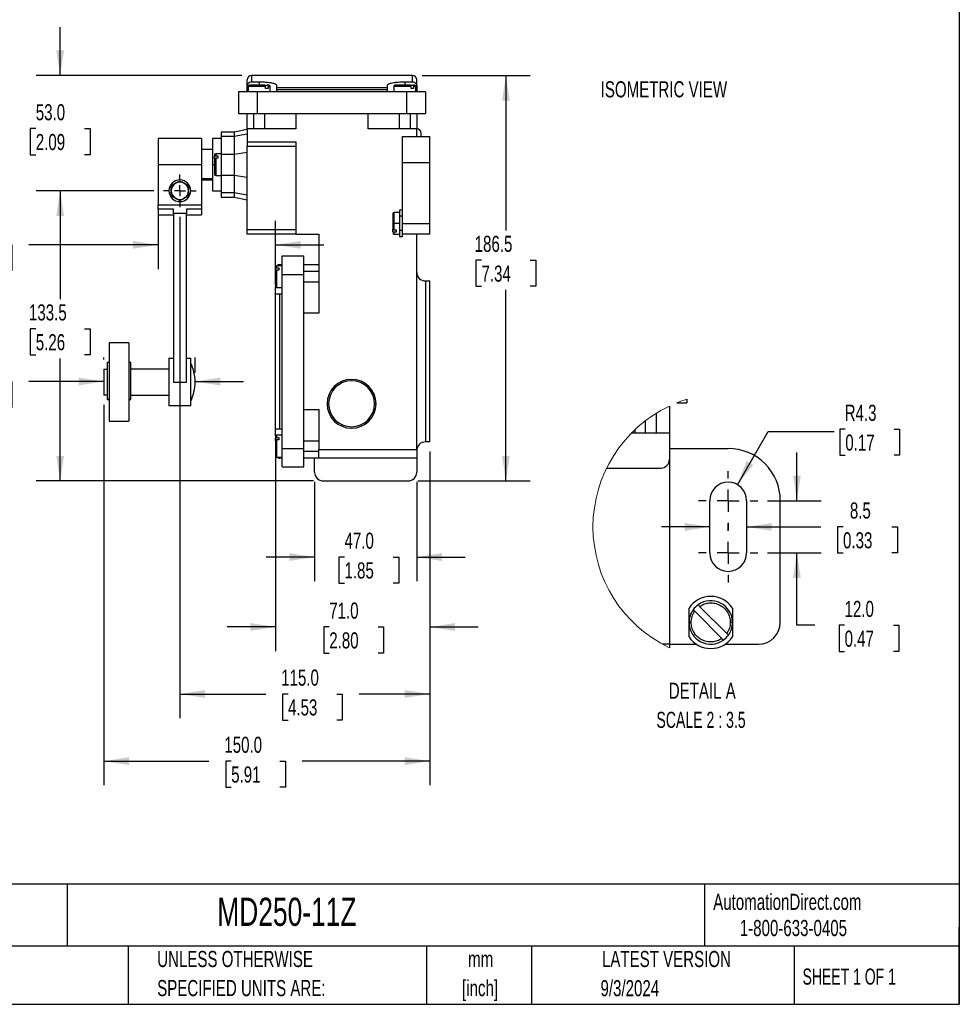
# Model space of a CAD drawing. Header units: millimetres. Extents: x 22 to 956, y 22 to 733.
# Tile 7 of 9: x 523 to 956, y 22 to 475. Entities that reach past the tile are written whole.
import ezdxf

# ---------------------------------------------------------------- set-up
doc = ezdxf.new("R2010")
doc.units = ezdxf.units.MM
doc.header["$LTSCALE"] = 3.5
doc.linetypes.add('CENTERX2', pattern=[20.32, 12.7, -2.54, 2.54, -2.54])
doc.layers.add('CENTER', color=40, linetype='CENTERX2')
doc.layers.add('DIMENSIONS', color=140, linetype='Continuous', lineweight=25)
doc.layers.add('TEXT', color=140, linetype='Continuous', lineweight=25)
doc.styles.add('SLDTEXTSTYLE0', font='TXT', dxfattribs={"width": 0.7})
doc.styles.add('SLDTEXTSTYLE1', font='TXT', dxfattribs={"width": 0.65})
doc.styles.add('SLDTEXTSTYLE2', font='TXT', dxfattribs={"width": 0.653846})
doc.dimstyles.new('SLDDIMSTYLE0', dxfattribs={"dimtxt": 7.553027, "dimasz": 11.557, "dimexe": 0, "dimexo": 0.0625, "dimgap": 1.888257, "dimtad": 0, "dimtih": 1, "dimtoh": 1, "dimrnd": 1e-09, "dimzin": 12, "dimdsep": 46, "dimtxsty": 'SLDTEXTSTYLE0', "dimsah": 1, "dimcen": 0.09, "dimadec": 0, "dimazin": 3, "dimtfac": 1, "dimtofl": 0, "dimtmove": 0, "dimatfit": 3, "dimfxl": 0, "dimfrac": 2, "dimtolj": 1, "dimtzin": 12, "dimarcsym": 0})
doc.dimstyles.new('SLDDIMSTYLE2', dxfattribs={"dimtxt": 7.553027, "dimasz": 11.557, "dimexe": 0, "dimexo": 0.0625, "dimgap": 1.888257, "dimtad": 0, "dimtih": 1, "dimtoh": 1, "dimrnd": 1e-09, "dimzin": 4, "dimdsep": 46, "dimtxsty": 'SLDTEXTSTYLE0', "dimsah": 1, "dimcen": 0.09, "dimadec": 0, "dimazin": 1, "dimtfac": 1, "dimtofl": 0, "dimtmove": 0, "dimatfit": 3, "dimfxl": 0, "dimfrac": 2, "dimtolj": 1, "dimtzin": 12, "dimarcsym": 0})
doc.dimstyles.new('SLDDIMSTYLE6', dxfattribs={"dimtxt": 7.553027, "dimasz": 11.557, "dimexe": 0, "dimexo": 0.0625, "dimgap": 1.888257, "dimtad": 0, "dimtih": 1, "dimtoh": 1, "dimrnd": 1e-09, "dimzin": 4, "dimdsep": 46, "dimtxsty": 'SLDTEXTSTYLE0', "dimsah": 1, "dimcen": 0.09, "dimadec": 0, "dimazin": 1, "dimtfac": 1, "dimtmove": 0, "dimatfit": 0, "dimfxl": 0, "dimfrac": 2, "dimtolj": 1, "dimtzin": 12, "dimarcsym": 0})
doc.dimstyles.new('SLDDIMSTYLE7', dxfattribs={"dimtxt": 7.553027, "dimasz": 11.557, "dimexe": 0, "dimexo": 0.0625, "dimgap": 1.888257, "dimtad": 0, "dimtih": 1, "dimtoh": 1, "dimlfac": 0.5, "dimrnd": 1e-09, "dimzin": 12, "dimdsep": 46, "dimtxsty": 'SLDTEXTSTYLE0', "dimsah": 1, "dimcen": 0, "dimadec": 0, "dimazin": 3, "dimtfac": 1, "dimtofl": 0, "dimtmove": 0, "dimatfit": 3, "dimfxl": 0, "dimfrac": 2, "dimtolj": 1, "dimtzin": 12, "dimarcsym": 0})
doc.dimstyles.new('SLDDIMSTYLE8', dxfattribs={"dimtxt": 7.553027, "dimasz": 11.557, "dimexe": 0, "dimexo": 0.0625, "dimgap": 1.888257, "dimtad": 0, "dimtih": 1, "dimtoh": 1, "dimlfac": 0.5, "dimrnd": 1e-09, "dimzin": 12, "dimdsep": 46, "dimtxsty": 'SLDTEXTSTYLE0', "dimsah": 1, "dimcen": 0.09, "dimadec": 0, "dimazin": 3, "dimtfac": 1, "dimtmove": 0, "dimatfit": 0, "dimfxl": 0, "dimfrac": 2, "dimtolj": 1, "dimtzin": 12, "dimarcsym": 0})
doc.dimstyles.new('SLDDIMSTYLE9', dxfattribs={"dimtxt": 7.553027, "dimasz": 11.557, "dimexe": 0, "dimexo": 0.0625, "dimgap": 1.888257, "dimtad": 0, "dimtih": 1, "dimtoh": 1, "dimlfac": 0.5, "dimrnd": 1e-09, "dimzin": 4, "dimdsep": 46, "dimtxsty": 'SLDTEXTSTYLE0', "dimsah": 1, "dimcen": 0.09, "dimadec": 0, "dimazin": 1, "dimtfac": 1, "dimtmove": 0, "dimatfit": 0, "dimfxl": 0, "dimfrac": 2, "dimtolj": 1, "dimtzin": 12, "dimarcsym": 0})

# ---------------------------------------------------------------- blocks, each defined once
blk = doc.blocks.new('_D_15')
at = {"layer": 'DIMENSIONS'}
for p, q in [((708.51, 449.48), (758.17, 449.48)), ((747.06, 449.48), (747.06, 378.22)), ((735.84, 364.53), (733.3, 364.53)), ((733.3, 364.53), (733.3, 352.52)), ((758.28, 364.53), (760.82, 364.53)), ((760.82, 364.53), (760.82, 352.52)), ((733.3, 352.52), (735.84, 352.52)), ((747.06, 262.97), (747.06, 350.83)), ((760.82, 352.52), (758.28, 352.52)), ((706.51, 262.97), (758.17, 262.97))]:
    blk.add_line(p, q, dxfattribs=at)
for points in [[(747.06, 449.48), (745.28, 437.92), (748.84, 437.92)], [(747.06, 262.97), (748.84, 274.53), (745.28, 274.53)]]:
    blk.add_solid(points, dxfattribs=at)
at = {"layer": 'DIMENSIONS', "char_height": 7.408, "attachment_point": 1, "style": 'SLDTEXTSTYLE0'}
for s, insert in [('186.5', (732.7, 375.77)), ('7.34', (735.84, 362.07))]:
    blk.add_mtext(s, dxfattribs=dict(at, insert=insert))
blk = doc.blocks.new('_D_16')
at = {"layer": 'DIMENSIONS'}
for p, q in [((659.06, 262.53), (659.06, 216.86)), ((706.06, 262.53), (706.06, 216.86)), ((659.06, 227.97), (636.84, 227.97)), ((672.81, 227.97), (670.27, 227.97)), ((670.27, 227.97), (670.27, 215.97)), ((695.25, 227.97), (697.79, 227.97)), ((697.79, 227.97), (697.79, 215.97)), ((706.06, 227.97), (728.29, 227.97)), ((670.27, 215.97), (672.81, 215.97)), ((697.79, 215.97), (695.25, 215.97))]:
    blk.add_line(p, q, dxfattribs=at)
for points in [[(659.06, 227.97), (647.5, 229.75), (647.5, 226.19)], [(706.06, 227.97), (717.62, 226.19), (717.62, 229.75)]]:
    blk.add_solid(points, dxfattribs=at)
at = {"layer": 'DIMENSIONS', "char_height": 7.408, "attachment_point": 1, "style": 'SLDTEXTSTYLE0'}
for s, insert in [('47.0', (672.81, 239.21)), ('1.85', (672.81, 225.52))]:
    blk.add_mtext(s, dxfattribs=dict(at, insert=insert))
blk = doc.blocks.new('_D_17')
at = {"layer": 'DIMENSIONS'}
for p, q in [((641.06, 282.53), (641.06, 184.68)), ((712.06, 276.53), (712.06, 184.68)), ((641.06, 195.8), (618.84, 195.8)), ((665.79, 195.8), (663.26, 195.8)), ((663.26, 195.8), (663.26, 183.79)), ((688.24, 195.8), (690.77, 195.8)), ((690.77, 195.8), (690.77, 183.79)), ((712.06, 195.8), (734.29, 195.8)), ((663.26, 183.79), (665.79, 183.79)), ((690.77, 183.79), (688.24, 183.79))]:
    blk.add_line(p, q, dxfattribs=at)
for points in [[(641.06, 195.8), (629.5, 197.58), (629.5, 194.02)], [(712.06, 195.8), (723.62, 194.02), (723.62, 197.58)]]:
    blk.add_solid(points, dxfattribs=at)
at = {"layer": 'DIMENSIONS', "char_height": 7.408, "attachment_point": 1, "style": 'SLDTEXTSTYLE0'}
for s, insert in [('71.0', (665.79, 207.04)), ('2.80', (665.79, 193.34))]:
    blk.add_mtext(s, dxfattribs=dict(at, insert=insert))
blk = doc.blocks.new('_D_18')
at = {"layer": 'DIMENSIONS'}
for p, q in [((597.06, 384.49), (597.06, 153.86)), ((712.06, 276.53), (712.06, 153.86)), ((597.06, 164.97), (636.58, 164.97)), ((646.82, 164.97), (644.28, 164.97)), ((644.28, 164.97), (644.28, 152.97)), ((669.26, 164.97), (671.8, 164.97)), ((671.8, 164.97), (671.8, 152.97)), ((712.06, 164.97), (679.49, 164.97)), ((644.28, 152.97), (646.82, 152.97)), ((671.8, 152.97), (669.26, 152.97))]:
    blk.add_line(p, q, dxfattribs=at)
for points in [[(597.06, 164.97), (608.62, 163.19), (608.62, 166.75)], [(712.06, 164.97), (700.5, 166.75), (700.5, 163.19)]]:
    blk.add_solid(points, dxfattribs=at)
at = {"layer": 'DIMENSIONS', "char_height": 7.408, "attachment_point": 1, "style": 'SLDTEXTSTYLE0'}
for s, insert in [('115.0', (643.67, 176.21)), ('4.53', (646.82, 162.52))]:
    blk.add_mtext(s, dxfattribs=dict(at, insert=insert))
blk = doc.blocks.new('_D_19')
at = {"layer": 'DIMENSIONS'}
for p, q in [((587.06, 385.56), (587.06, 360.47)), ((641.06, 353.42), (641.06, 382.69)), ((494.84, 371.58), (492.3, 371.58)), ((492.3, 371.58), (492.3, 359.58)), ((517.28, 371.58), (519.82, 371.58)), ((519.82, 371.58), (519.82, 359.58)), ((587.06, 371.58), (527.52, 371.58)), ((641.06, 371.58), (663.29, 371.58)), ((492.3, 359.58), (494.84, 359.58)), ((519.82, 359.58), (517.28, 359.58))]:
    blk.add_line(p, q, dxfattribs=at)
for points in [[(587.06, 371.58), (575.5, 373.36), (575.5, 369.8)], [(641.06, 371.58), (652.62, 369.8), (652.62, 373.36)]]:
    blk.add_solid(points, dxfattribs=at)
at = {"layer": 'DIMENSIONS', "char_height": 7.408, "attachment_point": 1, "style": 'SLDTEXTSTYLE0'}
for s, insert in [('54.0', (494.84, 382.82)), ('2.13', (494.84, 369.13))]:
    blk.add_mtext(s, dxfattribs=dict(at, insert=insert))
blk = doc.blocks.new('_D_20')
at = {"layer": 'DIMENSIONS'}
for p, q in [((585.08, 396.47), (530.88, 396.47)), ((541.99, 396.47), (541.99, 346.66)), ((530.77, 332.97), (528.23, 332.97)), ((528.23, 332.97), (528.23, 320.96)), ((553.21, 332.97), (555.75, 332.97)), ((555.75, 332.97), (555.75, 320.96)), ((528.23, 320.96), (530.77, 320.96)), ((541.99, 262.97), (541.99, 319.27)), ((555.75, 320.96), (553.21, 320.96)), ((658.62, 262.97), (530.88, 262.97))]:
    blk.add_line(p, q, dxfattribs=at)
for points in [[(541.99, 396.47), (540.21, 384.91), (543.77, 384.91)], [(541.99, 262.97), (543.77, 274.53), (540.21, 274.53)]]:
    blk.add_solid(points, dxfattribs=at)
at = {"layer": 'DIMENSIONS', "char_height": 7.408, "attachment_point": 1, "style": 'SLDTEXTSTYLE0'}
for s, insert in [('133.5', (527.63, 344.21)), ('5.26', (530.77, 330.51))]:
    blk.add_mtext(s, dxfattribs=dict(at, insert=insert))
blk = doc.blocks.new('_D_21')
at = {"layer": 'DIMENSIONS'}
for p, q in [((541.99, 449.48), (541.99, 471.71)), ((625.62, 449.48), (530.88, 449.48)), ((530.77, 425.05), (528.23, 425.05)), ((528.23, 425.05), (528.23, 413.04)), ((553.21, 425.05), (555.75, 425.05)), ((555.75, 425.05), (555.75, 413.04)), ((528.23, 413.04), (530.77, 413.04)), ((555.75, 413.04), (553.21, 413.04)), ((585.08, 396.47), (530.88, 396.47)), ((541.99, 396.47), (541.99, 374.25))]:
    blk.add_line(p, q, dxfattribs=at)
for points in [[(541.99, 449.48), (543.77, 461.04), (540.21, 461.04)], [(541.99, 396.47), (540.21, 384.91), (543.77, 384.91)]]:
    blk.add_solid(points, dxfattribs=at)
at = {"layer": 'DIMENSIONS', "char_height": 7.408, "attachment_point": 1, "style": 'SLDTEXTSTYLE0'}
for s, insert in [('53.0', (530.77, 436.29)), ('2.09', (530.77, 422.59))]:
    blk.add_mtext(s, dxfattribs=dict(at, insert=insert))
blk = doc.blocks.new('_D_22')
at = {"layer": 'DIMENSIONS'}
for p, q in [((562.06, 318.92), (562.06, 319.82)), ((604.06, 312.92), (604.06, 319.82)), ((494.84, 308.71), (492.3, 308.71)), ((492.3, 308.71), (492.3, 296.71)), ((517.28, 308.71), (519.82, 308.71)), ((519.82, 308.71), (519.82, 296.71)), ((562.06, 308.71), (527.52, 308.71)), ((604.06, 308.71), (626.29, 308.71)), ((492.3, 296.71), (494.84, 296.71)), ((519.82, 296.71), (517.28, 296.71))]:
    blk.add_line(p, q, dxfattribs=at)
for points in [[(562.06, 308.71), (550.5, 310.49), (550.5, 306.93)], [(604.06, 308.71), (615.62, 306.93), (615.62, 310.49)]]:
    blk.add_solid(points, dxfattribs=at)
at = {"layer": 'DIMENSIONS', "char_height": 7.408, "attachment_point": 1, "style": 'SLDTEXTSTYLE0'}
for s, insert in [('42.0', (494.84, 319.95)), ('1.65', (494.84, 306.26))]:
    blk.add_mtext(s, dxfattribs=dict(at, insert=insert))
blk = doc.blocks.new('_D_23')
at = {"layer": 'DIMENSIONS'}
for p, q in [((562.06, 298.03), (562.06, 122.97)), ((712.06, 276.53), (712.06, 122.97)), ((562.06, 134.08), (610.44, 134.08)), ((620.67, 134.08), (618.14, 134.08)), ((618.14, 134.08), (618.14, 122.08)), ((643.12, 134.08), (645.65, 134.08)), ((645.65, 134.08), (645.65, 122.08)), ((712.06, 134.08), (653.35, 134.08)), ((618.14, 122.08), (620.67, 122.08)), ((645.65, 122.08), (643.12, 122.08))]:
    blk.add_line(p, q, dxfattribs=at)
for points in [[(562.06, 134.08), (573.62, 132.3), (573.62, 135.86)], [(712.06, 134.08), (700.5, 135.86), (700.5, 132.3)]]:
    blk.add_solid(points, dxfattribs=at)
at = {"layer": 'DIMENSIONS', "char_height": 7.408, "attachment_point": 1, "style": 'SLDTEXTSTYLE0'}
for s, insert in [('150.0', (617.53, 145.32)), ('5.91', (620.67, 131.63))]:
    blk.add_mtext(s, dxfattribs=dict(at, insert=insert))
blk = doc.blocks.new('SW_CENTERMARKSYMBOL_6')
at = {"layer": 'CENTER', "color": 0}
for p, q in [((0, 5.08), (0, 7.54)), ((-5.08, 0), (-7.54, 0)), ((0, 0), (-2.54, 0)), ((0, 0), (0, 2.54)), ((0, 0), (0, -2.54)), ((0, 0), (2.54, 0)), ((5.08, 0), (7.54, 0)), ((0, -5.08), (0, -7.54))]:
    blk.add_line(p, q, dxfattribs=at)
blk = doc.blocks.new('_D_24')
at = {"layer": 'DIMENSIONS'}
for p, q in [((853.57, 261.26), (867.7, 285.73)), ((867.7, 285.73), (898.15, 285.73)), ((903.22, 286.8), (900.69, 286.8)), ((900.69, 286.8), (900.69, 274.79)), ((925.67, 286.8), (928.2, 286.8)), ((928.2, 286.8), (928.2, 274.79)), ((900.69, 274.79), (903.22, 274.79)), ((928.2, 274.79), (925.67, 274.79))]:
    blk.add_line(p, q, dxfattribs=at)
blk.add_solid([(853.57, 261.26), (860.89, 270.38), (857.81, 272.16)], dxfattribs=at)
at = {"layer": 'DIMENSIONS', "char_height": 7.408, "attachment_point": 1, "style": 'SLDTEXTSTYLE0'}
for s, insert in [('R4.3', (902.93, 298.04)), ('0.17', (903.22, 284.34))]:
    blk.add_mtext(s, dxfattribs=dict(at, insert=insert))
blk = doc.blocks.new('_D_25')
at = {"layer": 'DIMENSIONS'}
for p, q in [((840.82, 241.85), (818.6, 241.85)), ((857.82, 241.85), (891.95, 241.85)), ((902.18, 241.85), (899.65, 241.85)), ((899.65, 241.85), (899.65, 229.84)), ((924.63, 241.85), (927.16, 241.85)), ((927.16, 241.85), (927.16, 229.84)), ((899.65, 229.84), (902.18, 229.84)), ((927.16, 229.84), (924.63, 229.84))]:
    blk.add_line(p, q, dxfattribs=at)
for points in [[(840.82, 241.85), (829.26, 243.63), (829.26, 240.07)], [(857.82, 241.85), (869.38, 240.07), (869.38, 243.63)]]:
    blk.add_solid(points, dxfattribs=at)
at = {"layer": 'DIMENSIONS', "char_height": 7.408, "attachment_point": 1, "style": 'SLDTEXTSTYLE0'}
for s, insert in [('8.5', (905.33, 253.09)), ('0.33', (902.18, 239.39))]:
    blk.add_mtext(s, dxfattribs=dict(at, insert=insert))
blk = doc.blocks.new('_D_26')
at = {"layer": 'DIMENSIONS'}
for p, q in [((880.96, 253.9), (880.96, 276.12)), ((867.35, 253.9), (892.07, 253.9)), ((867.35, 229.9), (892.07, 229.9)), ((880.96, 196.58), (880.96, 229.9)), ((889.27, 196.58), (880.96, 196.58)), ((902.89, 196.58), (900.35, 196.58)), ((900.35, 196.58), (900.35, 184.58)), ((925.33, 196.58), (927.87, 196.58)), ((927.87, 196.58), (927.87, 184.58)), ((900.35, 184.58), (902.89, 184.58)), ((927.87, 184.58), (925.33, 184.58))]:
    blk.add_line(p, q, dxfattribs=at)
for points in [[(880.96, 253.9), (882.74, 265.46), (879.18, 265.46)], [(880.96, 229.9), (879.18, 218.34), (882.74, 218.34)]]:
    blk.add_solid(points, dxfattribs=at)
at = {"layer": 'DIMENSIONS', "char_height": 7.408, "attachment_point": 1, "style": 'SLDTEXTSTYLE0'}
for s, insert in [('12.0', (902.89, 207.82)), ('0.47', (902.89, 194.13))]:
    blk.add_mtext(s, dxfattribs=dict(at, insert=insert))
blk = doc.blocks.new('SW_CENTERMARKSYMBOL_7')
at = {"layer": 'CENTER', "color": 0}
for p, q in [((0, 10.16), (0, 13.58)), ((0, 0), (0, 5.08)), ((-10.16, 0), (-13.58, 0)), ((0, 0), (-5.08, 0)), ((0, 0), (0, -5.08)), ((0, 0), (5.08, 0)), ((10.16, 0), (13.58, 0)), ((0, -10.16), (0, -13.58))]:
    blk.add_line(p, q, dxfattribs=at)
blk = doc.blocks.new('SW_CENTERMARKSYMBOL_8')
at = {"layer": 'CENTER', "color": 0}
for p, q in [((0, 10.16), (0, 13.58)), ((0, 0), (0, 5.08)), ((-10.16, 0), (-13.58, 0)), ((0, 0), (-5.08, 0)), ((0, 0), (0, -5.08)), ((0, 0), (5.08, 0)), ((10.16, 0), (13.58, 0)), ((0, -10.16), (0, -13.58))]:
    blk.add_line(p, q, dxfattribs=at)

msp = doc.modelspace()

# ---------------------------------------------------------------- linework, layer by layer
for p, q in [((704.06, 449.481), (630.06, 449.481)), ((630.06, 449.481), (630.06, 446.57)), ((704.06, 446.57), (704.06, 449.481)), ((628.06, 441.972), (628.06, 444.54)), ((636.485, 444.472), (628.56, 444.472)), ((628.56, 444.472), (628.56, 441.972)), ((630.06, 446.57), (633.56, 446.57)), ((633.56, 446.57), (633.56, 444.972)), ((636.221, 444.972), (637.257, 444.972)), ((636.485, 443.472), (636.485, 444.472)), ((637.616, 444.472), (637.616, 443.472)), ((638.56, 444.472), (637.616, 444.472)), ((638.56, 441.972), (638.56, 444.472)), ((641.56, 445.021), (641.56, 443.944)), ((641.56, 443.944), (641.56, 442.972)), ((641.56, 443.944), (692.56, 443.944)), ((692.56, 443.944), (692.56, 445.021)), ((692.56, 442.972), (692.56, 443.944)), ((703.485, 444.472), (695.56, 444.472)), ((695.56, 444.472), (695.56, 441.972)), ((700.56, 446.57), (704.06, 446.57)), ((700.56, 446.57), (700.56, 444.972)), ((703.221, 444.972), (704.257, 444.972)), ((703.485, 443.472), (703.485, 444.472)), ((704.616, 444.472), (704.616, 443.472)), ((705.56, 444.472), (704.616, 444.472)), ((705.56, 441.972), (705.56, 444.472)), ((706.06, 444.54), (706.06, 441.972)), ((624.06, 441.972), (624.06, 431.972)), ((632.56, 441.972), (624.06, 441.972)), ((632.56, 441.972), (632.56, 431.972)), ((701.56, 441.972), (632.56, 441.972)), ((637.616, 443.472), (636.485, 443.472)), ((641.56, 442.972), (641.56, 441.972)), ((692.56, 442.972), (641.56, 442.972)), ((692.56, 441.972), (692.56, 442.972)), ((701.56, 431.972), (701.56, 441.972)), ((710.06, 441.972), (701.56, 441.972)), ((704.616, 443.472), (703.485, 443.472)), ((710.06, 441.972), (710.06, 431.972)), ((624.06, 431.972), (632.56, 431.972)), ((628.06, 424.972), (628.06, 431.972)), ((631.06, 424.972), (631.06, 431.972)), ((632.56, 431.972), (701.56, 431.972)), ((636.06, 431.972), (636.06, 424.972)), ((650.374, 431.972), (650.374, 424.972)), ((683.746, 424.972), (683.746, 431.972)), ((698.06, 424.972), (698.06, 431.972)), ((701.56, 431.972), (710.06, 431.972)), ((703.06, 431.972), (703.06, 424.972)), ((706.06, 431.972), (706.06, 424.972)), ((622.06, 423.472), (616.06, 423.472)), ((616.06, 423.472), (616.06, 421.462)), ((622.06, 421.462), (616.06, 421.462)), ((616.06, 421.462), (616.06, 413.235)), ((628.06, 424.622), (622.06, 423.472)), ((622.06, 423.472), (622.06, 421.462)), ((628.06, 422.458), (622.06, 421.462)), ((622.06, 421.462), (622.06, 413.235)), ((628.06, 424.972), (628.06, 418.98)), ((650.374, 424.972), (628.06, 424.972)), ((706.06, 424.972), (683.746, 424.972)), ((699.56, 409.472), (699.56, 421.472)), ((699.56, 421.472), (712.06, 421.472)), ((706.06, 421.472), (706.06, 424.972)), ((712.06, 409.472), (712.06, 421.472)), ((607.06, 420.472), (587.06, 420.472)), ((587.06, 420.472), (587.06, 408.592)), ((607.06, 420.472), (607.06, 408.592)), ((616.06, 420.472), (612.06, 420.472)), ((612.06, 420.472), (612.06, 408.472)), ((628.06, 418.98), (650.374, 418.98)), ((628.06, 418.98), (628.06, 416.98)), ((628.06, 416.98), (650.374, 416.98)), ((628.06, 410.911), (628.06, 416.98)), ((650.374, 418.98), (650.374, 376.48)), ((612.06, 415.472), (607.06, 415.472)), ((613.56, 413.472), (613.56, 412.527)), ((616.06, 413.472), (613.56, 413.472)), ((613.56, 412.527), (614.56, 412.527)), ((614.56, 412.527), (614.56, 411.396)), ((616.06, 413.235), (616.06, 403.709)), ((616.06, 413.235), (622.06, 413.235)), ((622.06, 413.235), (628.06, 414.231)), ((622.06, 413.235), (622.06, 403.709)), ((587.06, 408.592), (587.06, 408.352)), ((587.06, 408.592), (607.06, 408.592)), ((607.06, 408.352), (587.06, 408.352)), ((587.06, 408.352), (587.06, 390.006)), ((607.06, 408.352), (607.06, 408.592)), ((607.06, 408.352), (607.06, 390.006)), ((612.06, 408.472), (612.06, 396.472)), ((613.06, 408.472), (612.06, 408.472)), ((613.06, 411.133), (613.06, 412.169)), ((613.56, 411.396), (613.56, 403.472)), ((614.56, 411.396), (613.56, 411.396)), ((628.06, 406.032), (628.06, 410.911)), ((699.56, 381.472), (699.56, 409.472)), ((699.56, 409.472), (712.06, 409.472)), ((712.06, 381.472), (712.06, 409.472)), ((613.56, 403.472), (616.06, 403.472)), ((616.06, 403.709), (622.06, 403.709)), ((616.06, 403.709), (616.06, 395.481)), ((622.06, 403.709), (628.06, 402.713)), ((622.06, 403.709), (622.06, 395.481)), ((628.06, 378.48), (628.06, 406.032)), ((597.06, 400.472), (597.06, 401.09)), ((612.06, 401.972), (607.06, 401.972)), ((607.06, 401.472), (612.06, 401.472)), ((612.06, 396.472), (616.06, 396.472)), ((622.06, 395.481), (616.06, 395.481)), ((616.06, 395.481), (616.06, 393.472)), ((628.06, 394.485), (622.06, 395.481)), ((622.06, 395.481), (622.06, 393.472)), ((587.06, 390.006), (607.06, 390.006)), ((587.06, 388.072), (587.06, 390.006)), ((597.06, 391.853), (597.06, 392.472)), ((607.06, 390.006), (607.06, 388.072)), ((616.06, 393.472), (622.06, 393.472)), ((622.06, 393.472), (628.06, 392.322)), ((594.06, 388.072), (587.06, 388.072)), ((587.06, 388.072), (587.06, 385.472)), ((587.06, 385.472), (594.06, 385.472)), ((594.06, 386.074), (594.06, 388.072)), ((600.06, 386.074), (594.06, 386.074)), ((594.06, 386.074), (594.06, 308.362)), ((607.06, 388.072), (600.06, 388.072)), ((600.06, 388.072), (600.06, 386.074)), ((600.06, 308.362), (600.06, 386.074)), ((600.06, 385.472), (607.06, 385.472)), ((607.06, 388.072), (607.06, 385.472)), ((698.06, 386.472), (695.56, 386.472)), ((695.56, 386.472), (695.56, 381.472)), ((699.56, 387.472), (698.06, 387.472)), ((698.06, 387.472), (698.06, 384.788)), ((695.56, 381.472), (695.06, 381.472)), ((695.56, 381.472), (695.56, 378.547)), ((698.06, 381.472), (695.56, 381.472)), ((699.56, 384.788), (698.06, 384.788)), ((698.06, 384.788), (698.06, 381.472)), ((698.06, 381.472), (698.06, 378.155)), ((699.56, 381.472), (712.06, 381.472)), ((699.56, 376.472), (699.56, 381.472)), ((712.06, 376.472), (712.06, 381.472)), ((650.374, 378.48), (628.06, 378.48)), ((628.06, 376.48), (628.06, 378.48)), ((650.374, 376.48), (628.06, 376.48)), ((650.374, 376.48), (661.06, 376.48)), ((661.06, 376.48), (661.06, 340.167)), ((695.06, 377.775), (695.06, 378.81)), ((695.56, 378.547), (696.56, 378.547)), ((696.56, 377.416), (695.56, 377.416)), ((695.56, 377.416), (695.56, 376.472)), ((695.56, 376.472), (698.06, 376.472)), ((696.56, 378.547), (696.56, 377.416)), ((698.06, 378.155), (698.06, 375.472)), ((699.56, 378.155), (698.06, 378.155)), ((712.06, 376.472), (699.56, 376.472)), ((699.56, 375.472), (699.56, 376.472)), ((706.06, 277.472), (706.06, 376.472)), ((698.06, 375.472), (699.56, 375.472)), ((643.06, 362.476), (644.06, 362.476)), ((644.06, 357.976), (644.06, 366.476)), ((644.06, 366.476), (654.06, 366.476)), ((654.06, 357.976), (654.06, 366.476)), ((654.06, 362.48), (661.06, 362.48)), ((641.06, 359.637), (641.06, 360.673)), ((641.56, 361.976), (641.56, 361.032)), ((644.06, 361.976), (641.56, 361.976)), ((641.56, 361.032), (642.56, 361.032)), ((641.56, 359.9), (641.56, 351.976)), ((642.56, 359.9), (641.56, 359.9)), ((642.56, 361.032), (642.56, 359.9)), ((644.06, 357.976), (654.06, 357.976)), ((644.06, 277.976), (644.06, 357.976)), ((654.06, 359.476), (661.06, 359.476)), ((654.06, 277.976), (654.06, 357.976)), ((661.06, 354.476), (654.06, 354.476)), ((710.06, 354.972), (710.06, 280.972)), ((710.06, 354.972), (712.06, 354.972)), ((712.06, 280.972), (712.06, 354.972)), ((641.06, 348.976), (641.06, 352.276)), ((641.06, 286.976), (641.06, 348.976)), ((643.06, 348.976), (641.06, 348.976)), ((641.56, 351.976), (644.06, 351.976)), ((643.06, 286.976), (643.06, 348.976)), ((644.06, 348.976), (643.06, 348.976)), ((661.06, 340.167), (654.06, 340.167)), ((564.56, 326.472), (564.56, 290.472)), ((573.56, 326.472), (564.56, 326.472)), ((573.56, 326.472), (573.56, 290.472)), ((564.56, 317.472), (563.56, 317.472)), ((563.56, 317.472), (563.56, 300.531)), ((574.56, 317.472), (573.56, 317.472)), ((574.56, 300.531), (574.56, 317.472)), ((592.06, 319.472), (592.06, 297.472)), ((592.06, 319.472), (594.06, 319.472)), ((600.06, 319.472), (602.06, 319.472)), ((602.06, 297.472), (602.06, 319.472)), ((562.06, 314.472), (562.06, 302.472)), ((562.06, 314.472), (563.56, 314.472)), ((592.06, 314.472), (574.56, 314.472)), ((594.06, 308.362), (600.06, 308.362)), ((563.56, 302.472), (562.06, 302.472)), ((564.56, 300.531), (563.56, 300.531)), ((563.56, 300.531), (563.56, 300.472)), ((563.56, 300.472), (564.56, 300.472)), ((573.56, 300.531), (574.56, 300.531)), ((573.56, 300.472), (574.56, 300.472)), ((574.56, 302.472), (592.06, 302.472)), ((574.56, 300.472), (574.56, 300.531)), ((830.321, 300.562), (830.321, 298.9)), ((602.06, 297.472), (592.06, 297.472)), ((654.06, 295.785), (661.06, 295.785)), ((661.06, 295.785), (661.06, 277.472)), ((665.48, 298.472), (664.81, 298.472)), ((687.31, 298.472), (686.64, 298.472)), ((822.321, 297.44), (822.321, 284.9)), ((825.658, 298.9), (830.321, 298.9)), ((564.56, 290.472), (573.56, 290.472)), ((811.321, 284.9), (811.321, 290.743)), ((816.321, 284.9), (816.321, 294.181)), ((641.06, 286.976), (643.06, 286.976)), ((641.06, 283.674), (641.06, 286.976)), ((643.06, 286.976), (644.06, 286.976)), ((806.321, 286.487), (806.321, 284.9)), ((641.06, 281.637), (641.06, 282.673)), ((641.56, 283.976), (641.56, 283.032)), ((644.06, 283.976), (641.56, 283.976)), ((641.56, 283.032), (642.56, 283.032)), ((641.56, 281.9), (641.56, 273.976)), ((642.56, 281.9), (641.56, 281.9)), ((642.56, 283.032), (642.56, 281.9)), ((654.06, 281.476), (661.06, 281.476)), ((712.06, 280.972), (710.06, 280.972)), ((822.321, 284.9), (804.707, 284.9)), ((822.321, 284.9), (822.321, 272.917)), ((644.06, 269.476), (644.06, 277.976)), ((644.06, 277.976), (654.06, 277.976)), ((654.06, 269.476), (654.06, 277.976)), ((661.06, 276.476), (654.06, 276.476)), ((661.06, 273.472), (661.06, 277.472)), ((661.06, 277.472), (706.06, 277.472)), ((706.06, 277.472), (706.06, 273.472)), ((822.321, 277.9), (849.321, 277.9)), ((641.56, 273.976), (644.06, 273.976)), ((644.06, 273.476), (643.06, 273.476)), ((661.06, 273.472), (654.06, 273.472)), ((659.06, 266.972), (659.06, 273.472)), ((706.06, 273.472), (661.06, 273.472)), ((706.06, 273.472), (706.06, 266.972)), ((822.321, 272.917), (822.321, 187.917)), ((644.06, 269.476), (654.06, 269.476)), ((793.405, 268.918), (818.321, 268.918)), ((663.06, 262.972), (702.06, 262.972)), ((840.821, 229.9), (840.821, 253.9)), ((857.821, 253.9), (857.821, 229.9)), ((873.321, 197.9), (873.321, 253.9)), ((831.321, 197.9), (831.321, 204.533)), ((836.189, 205.294), (848.715, 192.769)), ((851.321, 204.533), (851.321, 197.9)), ((846.452, 190.506), (833.927, 203.031)), ((832.321, 197.9), (831.321, 197.9)), ((831.321, 191.267), (831.321, 197.9)), ((851.321, 197.9), (850.321, 197.9)), ((851.321, 197.9), (851.321, 191.267)), ((822.321, 187.917), (819.094, 187.917)), ((822.321, 187.917), (822.321, 186.273)), ((822.321, 187.9), (834.687, 187.9)), ((847.954, 187.9), (863.321, 187.9))]:
    msp.add_line(p, q)
at = {"flags": 128}
for points in [[(835.472, 206.011), (835.512, 205.972), (835.626, 205.858), (835.802, 205.682), (836.022, 205.461), (836.189, 205.294)], [(833.927, 203.031), (833.686, 203.271), (833.473, 203.485), (833.313, 203.644), (833.225, 203.733), (833.209, 203.748)], [(847.169, 189.789), (847.13, 189.828), (847.016, 189.942), (846.84, 190.118), (846.619, 190.339), (846.452, 190.506)], [(848.715, 192.769), (848.955, 192.528), (849.168, 192.315), (849.328, 192.155), (849.417, 192.067), (849.432, 192.051)]]:
    msp.add_lwpolyline(points, dxfattribs=at)
for centre, radius, start, end in [((630.06, 447.481), 2, 90, 180), ((704.06, 447.481), 2, 0, 90), ((629.06, 444.472), 0.5, 90, 180), ((638.06, 444.472), 0.5, 0, 90), ((696.06, 444.472), 0.5, 90, 180), ((705.06, 444.472), 0.5, 0, 90), ((706.06, 422.972), 2, 0, 90), ((613.56, 412.972), 0.5, 90, 180), ((613.56, 403.972), 0.5, 180, 270), ((597.06, 396.472), 5, 90, 270), ((597.06, 396.472), 4, 120, 180), ((597.06, 396.472), 4, 90, 120), ((597.06, 396.472), 5, 270, 90), ((597.06, 396.472), 4, 60, 90), ((597.06, 396.472), 4, 0, 60), ((597.06, 396.472), 4, 180, 240), ((597.06, 396.472), 4, 300, 0), ((597.06, 396.472), 4, 240, 270), ((597.06, 396.472), 4, 270, 300), ((695.56, 385.972), 0.5, 90, 180), ((695.56, 376.972), 0.5, 180, 270), ((643.06, 360.476), 2, 90, 131.40962), ((641.56, 361.476), 0.5, 90, 180), ((710.06, 358.972), 4, 180, 270), ((641.56, 352.476), 0.5, 180, 270), ((584.06, 308.472), 20, 0, 25.84193), ((584.06, 308.472), 20, 334.15807, 0), ((676.06, 298.472), 11.25, 0, 180), ((676.06, 298.472), 10.58, 0, 180), ((676.06, 298.472), 11.25, 180, 0), ((676.06, 298.472), 10.58, 180, 0), ((641.56, 283.476), 0.5, 90, 180), ((710.06, 276.972), 4, 90, 180), ((849.321, 253.9), 24, 359.99995, 90.00003), ((641.56, 274.476), 0.5, 180, 270), ((643.06, 275.476), 2, 228.59038, 270), ((818.321, 272.917), 4, 269.99986, 0.00014), ((663.06, 266.972), 4, 180, 270), ((702.06, 266.972), 4, 270, 0), ((849.321, 253.9), 8.5, 0, 180), ((849.321, 229.9), 8.5, 180, 0), ((841.321, 197.9), 12, 33.55727, 146.44273), ((841.321, 197.9), 10, 125.79311, 144.20689), ((841.321, 197.9), 10, 360, 125.7931), ((841.321, 197.9), 10, 144.20697, 179.99997), ((841.321, 197.9), 10, 179.99997, 305.79313), ((841.321, 197.9), 10, 324.20693, 0.00002), ((863.321, 197.9), 10, 270.00004, 0.00003), ((841.321, 197.9), 12, 213.55731, 326.44269), ((841.321, 197.9), 10, 305.79311, 324.20689)]:
    msp.add_arc(centre, radius, start, end)
at = {"color": 7, "linetype": 'Continuous', "lineweight": 18}
for centre, radius, start, end in [((848.621, 241.862), 61.487, 107.31515, 111.92914), ((848.623, 241.856), 61.493, 115.32349, 244.67651)]:
    msp.add_arc(centre, radius, start, end, dxfattribs=at)
for points, knots in [([(628.06, 444.54), (628.06, 444.62), (628.06, 444.781), (628.06, 445.009), (628.06, 445.228), (628.06, 445.437), (628.06, 445.636), (628.06, 445.824), (628.06, 446.003), (628.06, 446.171), (628.06, 446.329), (628.06, 446.477), (628.06, 446.615), (628.06, 446.774), (628.06, 446.942), (628.06, 447.108), (628.06, 447.244), (628.06, 447.35), (628.06, 447.425), (628.06, 447.472), (628.06, 447.478), (628.06, 447.481)], [0, 0, 0, 0, 0.0416075, 0.0832045, 0.1247931, 0.1663755, 0.2079539, 0.2495303, 0.291107, 0.332686, 0.3742696, 0.4158597, 0.4574587, 0.4990686, 0.5706537, 0.6422127, 0.7137566, 0.7852964, 0.8568429, 0.9284072, 1, 1, 1, 1]), ([(628.06, 444.54), (628.06, 444.673), (628.073, 444.804), (628.123, 445.061), (628.161, 445.189), (628.26, 445.434), (628.321, 445.55), (628.464, 445.77), (628.548, 445.875), (628.732, 446.063), (628.832, 446.148), (629.05, 446.297), (629.168, 446.361), (629.53, 446.515), (629.794, 446.57), (630.06, 446.57)], [0, 0, 0, 0, 0.125, 0.125, 0.25, 0.25, 0.375, 0.375, 0.5, 0.5, 0.625, 0.625, 0.75, 0.75, 1, 1, 1, 1]), ([(636.126, 444.972), (634.75, 444.972), (632.958, 444.972), (629.99, 444.972), (629.06, 444.972), (629.06, 444.972)], [0, 0, 0, 0, 0.5, 0.5, 1, 1, 1, 1]), ([(633.56, 446.57), (634.094, 446.57), (634.618, 446.56), (635.391, 446.534), (635.646, 446.522), (636.153, 446.495), (636.404, 446.48), (637.134, 446.426), (637.595, 446.382), (638.249, 446.303), (638.462, 446.274), (638.868, 446.213), (639.061, 446.18), (639.612, 446.077), (639.941, 446.001), (640.521, 445.834), (640.765, 445.744), (641.059, 445.601), (641.146, 445.552), (641.296, 445.452), (641.359, 445.4), (641.51, 445.242), (641.56, 445.133), (641.56, 445.021)], [0, 0, 0, 0, 0.125, 0.125, 0.1875, 0.1875, 0.25, 0.25, 0.375, 0.375, 0.4375, 0.4375, 0.5, 0.5, 0.625, 0.625, 0.75, 0.75, 0.8125, 0.8125, 0.875, 0.875, 1, 1, 1, 1]), ([(636.485, 444.472), (636.485, 444.605), (636.445, 444.735), (636.312, 444.918), (636.22, 444.972), (636.126, 444.972)], [0, 0, 0, 0, 0.5, 0.5, 1, 1, 1, 1]), ([(637.257, 444.972), (637.351, 444.972), (637.443, 444.919), (637.576, 444.735), (637.616, 444.605), (637.616, 444.472)], [0, 0, 0, 0, 0.5, 0.5, 1, 1, 1, 1]), ([(692.56, 445.021), (692.56, 445.133), (692.611, 445.241), (692.76, 445.398), (692.821, 445.449), (692.97, 445.55), (693.058, 445.6), (693.354, 445.743), (693.596, 445.833), (694.169, 445.999), (694.504, 446.076), (695.239, 446.214), (695.641, 446.274), (696.295, 446.354), (696.523, 446.379), (696.987, 446.423), (697.224, 446.443), (697.95, 446.497), (698.454, 446.524), (699.499, 446.56), (700.027, 446.57), (700.56, 446.57)], [0, 0, 0, 0, 0.125, 0.125, 0.1875, 0.1875, 0.25, 0.25, 0.375, 0.375, 0.5, 0.5, 0.625, 0.625, 0.6875, 0.6875, 0.75, 0.75, 0.875, 0.875, 1, 1, 1, 1]), ([(703.126, 444.972), (701.75, 444.972), (699.958, 444.972), (696.99, 444.972), (696.06, 444.972), (696.06, 444.972)], [0, 0, 0, 0, 0.5, 0.5, 1, 1, 1, 1]), ([(703.485, 444.472), (703.485, 444.605), (703.445, 444.735), (703.312, 444.918), (703.22, 444.972), (703.126, 444.972)], [0, 0, 0, 0, 0.5, 0.5, 1, 1, 1, 1]), ([(704.06, 446.57), (704.193, 446.57), (704.324, 446.556), (704.581, 446.504), (704.709, 446.464), (704.952, 446.362), (705.067, 446.299), (705.285, 446.15), (705.387, 446.064), (705.663, 445.783), (705.811, 445.556), (706.008, 445.07), (706.06, 444.806), (706.06, 444.54)], [0, 0, 0, 0, 0.125, 0.125, 0.25, 0.25, 0.375, 0.375, 0.5, 0.5, 0.75, 0.75, 1, 1, 1, 1]), ([(704.257, 444.972), (704.351, 444.972), (704.443, 444.919), (704.576, 444.735), (704.616, 444.605), (704.616, 444.472)], [0, 0, 0, 0, 0.5, 0.5, 1, 1, 1, 1]), ([(708.06, 421.472), (708.06, 421.678), (708.06, 422.292), (708.06, 422.83), (708.06, 422.925), (708.06, 422.972)], [0, 0, 0, 0, 0.2069152, 0.6149886, 1, 1, 1, 1]), ([(613.06, 412.169), (613.06, 412.263), (613.113, 412.355), (613.297, 412.488), (613.427, 412.527), (613.56, 412.527)], [0, 0, 0, 0, 0.5, 0.5, 1, 1, 1, 1]), ([(613.56, 411.396), (613.427, 411.396), (613.297, 411.356), (613.114, 411.224), (613.06, 411.131), (613.06, 411.037)], [0, 0, 0, 0, 0.5, 0.5, 1, 1, 1, 1]), ([(613.06, 411.037), (613.06, 409.662), (613.06, 407.869), (613.06, 404.902), (613.06, 403.972), (613.06, 403.972)], [0, 0, 0, 0, 0.5, 0.5, 1, 1, 1, 1]), ([(695.06, 385.942), (695.06, 385.934), (695.06, 385.916), (695.06, 385.5), (695.06, 384.799), (695.06, 383.832), (695.06, 382.689), (695.06, 381.872), (695.06, 381.472)], [0, 0, 0, 0, 0.1369606, 0.3069693, 0.4769781, 0.6534847, 0.8299913, 1, 1, 1, 1]), ([(695.06, 378.906), (695.06, 378.812), (695.113, 378.72), (695.297, 378.587), (695.427, 378.547), (695.56, 378.547)], [0, 0, 0, 0, 0.5, 0.5, 1, 1, 1, 1]), ([(695.06, 377.775), (695.06, 377.544), (695.06, 377.301), (695.06, 377.22), (695.06, 377.216)], [0, 0, 0, 0, 0.94960303, 1, 1, 1, 1]), ([(695.56, 377.416), (695.427, 377.416), (695.297, 377.456), (695.114, 377.588), (695.06, 377.681), (695.06, 377.775)], [0, 0, 0, 0, 0.5, 0.5, 1, 1, 1, 1]), ([(641.06, 360.673), (641.06, 360.767), (641.113, 360.859), (641.297, 360.992), (641.427, 361.032), (641.56, 361.032)], [0, 0, 0, 0, 0.5, 0.5, 1, 1, 1, 1]), ([(641.56, 359.9), (641.427, 359.9), (641.297, 359.861), (641.114, 359.728), (641.06, 359.636), (641.06, 359.542)], [0, 0, 0, 0, 0.5, 0.5, 1, 1, 1, 1]), ([(641.06, 359.542), (641.06, 358.166), (641.06, 356.373), (641.06, 353.406), (641.06, 352.476), (641.06, 352.476)], [0, 0, 0, 0, 0.5, 0.5, 1, 1, 1, 1]), ([(641.06, 282.673), (641.06, 282.767), (641.113, 282.859), (641.297, 282.992), (641.427, 283.032), (641.56, 283.032)], [0, 0, 0, 0, 0.5, 0.5, 1, 1, 1, 1]), ([(641.56, 281.9), (641.427, 281.9), (641.297, 281.861), (641.114, 281.728), (641.06, 281.636), (641.06, 281.542)], [0, 0, 0, 0, 0.5, 0.5, 1, 1, 1, 1]), ([(641.06, 281.542), (641.06, 280.166), (641.06, 278.373), (641.06, 275.406), (641.06, 274.476), (641.06, 274.476)], [0, 0, 0, 0, 0.5, 0.5, 1, 1, 1, 1]), ([(836.189, 205.294), (836.883, 205.699), (838.297, 206.526), (840.758, 206.992), (843.234, 206.81), (845.543, 205.969), (847.55, 204.552), (849.111, 202.621), (850.131, 200.334), (850.258, 198.701), (850.321, 197.9)], [0, 0, 0, 0, 0.12265609, 0.24999983, 0.37734388, 0.50000003, 0.62265609, 0.75000018, 0.87734404, 1, 1, 1, 1]), ([(832.321, 197.9), (832.392, 198.816), (832.535, 200.65), (833.463, 202.237), (833.927, 203.031)], [0, 0, 0, 0, 0.4999997, 1, 1, 1, 1]), ([(846.452, 190.506), (845.758, 190.1), (844.344, 189.274), (841.884, 188.808), (839.407, 188.99), (837.099, 189.831), (835.091, 191.248), (833.53, 193.179), (832.51, 195.466), (832.383, 197.099), (832.321, 197.9)], [0, 0, 0, 0, 0.122656, 0.2499998, 0.3773438, 0.5, 0.6226561, 0.75, 0.8773439, 1, 1, 1, 1]), ([(850.321, 197.9), (850.249, 196.983), (850.106, 195.15), (849.178, 193.563), (848.715, 192.769)], [0, 0, 0, 0, 0.5, 1, 1, 1, 1])]:
    msp.add_open_spline(points, degree=3, knots=knots)
for points in [[(638.06, 444.972), (638.06, 444.972), (637.78, 444.972), (637.257, 444.972)], [(705.06, 444.972), (705.06, 444.972), (704.78, 444.972), (704.257, 444.972)], [(706.06, 444.54), (706.06, 446.497), (706.06, 447.481), (706.06, 447.481)], [(613.06, 412.972), (613.06, 412.972), (613.06, 412.691), (613.06, 412.169)], [(593.06, 398.781), (593.714, 399.158), (594.378, 399.542), (595.06, 399.936)], [(593.06, 396.472), (593.06, 397.26), (593.06, 398.027), (593.06, 398.781)], [(595.06, 399.936), (595.743, 400.33), (596.407, 400.713), (597.06, 401.09)], [(597.06, 401.09), (597.714, 400.713), (598.378, 400.33), (599.06, 399.936)], [(599.06, 399.936), (599.743, 399.542), (600.407, 399.158), (601.06, 398.781)], [(601.06, 398.781), (601.06, 398.027), (601.06, 397.26), (601.06, 396.472)], [(593.06, 394.162), (593.06, 394.917), (593.06, 395.683), (593.06, 396.472)], [(595.06, 393.008), (594.378, 393.402), (593.714, 393.785), (593.06, 394.162)], [(601.06, 394.162), (600.407, 393.785), (599.743, 393.402), (599.06, 393.008)], [(601.06, 396.472), (601.06, 395.683), (601.06, 394.917), (601.06, 394.162)], [(597.06, 391.853), (596.407, 392.23), (595.743, 392.613), (595.06, 393.008)], [(599.06, 393.008), (598.378, 392.613), (597.714, 392.23), (597.06, 391.853)], [(695.06, 381.472), (695.06, 380.555), (695.06, 379.659), (695.06, 378.906)], [(641.06, 361.476), (641.06, 361.476), (641.06, 361.196), (641.06, 360.673)], [(641.06, 283.476), (641.06, 283.476), (641.06, 283.196), (641.06, 282.673)]]:
    msp.add_open_spline(points, degree=3)
at = {"layer": 'TEXT'}
for p, q in [((955.675, 733.425), (955.675, 22.225)), ((955.675, 77.441), (22.225, 77.441)), ((545.156, 77.441), (545.156, 48.895)), ((838.514, 77.441), (838.514, 48.895)), ((955.675, 22.225), (955.675, 57.785)), ((955.675, 48.895), (22.225, 48.895)), ((573.231, 48.895), (573.231, 22.225)), ((710.585, 48.895), (710.585, 22.225)), ((758.842, 48.895), (758.842, 22.225)), ((879.721, 48.895), (879.721, 22.225)), ((22.225, 22.225), (955.675, 22.225))]:
    msp.add_line(p, q, dxfattribs=at)

# ---------------------------------------------------------------- block references
at = {"layer": 'CENTER'}
for name, p in [('SW_CENTERMARKSYMBOL_6', (597.06, 396.472)), ('SW_CENTERMARKSYMBOL_7', (849.321, 253.9)), ('SW_CENTERMARKSYMBOL_8', (849.321, 229.9))]:
    msp.add_blockref(name, p, dxfattribs=at)

# ---------------------------------------------------------------- texts
at = {"color": 179, "linetype": 'Continuous', "lineweight": 18, "char_height": 7.40833, "attachment_point": 1, "style": 'SLDTEXTSTYLE0'}
for s, insert in [('AutomationDirect.com', (842.432, 73.068)), ('1-800-633-0405', (854.671, 61.03))]:
    msp.add_mtext(s, dxfattribs=dict(at, insert=insert))
at = {"layer": 'DIMENSIONS', "attachment_point": 2}
for s, insert, char_height, style in [('ISOMETRIC VIEW', (819.761, 446.847), 7.40833, 'SLDTEXTSTYLE0'), ('DETAIL A', (837.411, 170.172), 7.4083, 'SLDTEXTSTYLE0'), ('SCALE 2 : 3.5', (836.843, 156.794), 7.40833, 'SLDTEXTSTYLE2')]:
    msp.add_mtext(s, dxfattribs=dict(at, insert=insert, char_height=char_height, style=style))
at = {"layer": 'TEXT'}
for s, insert, char_height, attachment_point, style in [('MD250-11Z', (614.256, 71.275), 12.9646, 1, 'SLDTEXTSTYLE0'), ('METRIC UNITS USED', (449.674, 46.774), 7.40833, 1, 'SLDTEXTSTYLE0'), ('UNLESS OTHERWISE', (586.628, 46.774), 7.40833, 1, 'SLDTEXTSTYLE0'), ('LATEST VERSION', (820.932, 46.774), 7.40833, 2, 'SLDTEXTSTYLE0'), ('mm', (735.456, 46.765), 7.4083, 2, 'SLDTEXTSTYLE0'), ('SHEET 1 OF 1', (883.545, 38.68), 7.40833, 1, 'SLDTEXTSTYLE1'), ('FOR PART DESIGN', (449.674, 33.396), 7.40833, 1, 'SLDTEXTSTYLE0'), ('SPECIFIED UNITS ARE:', (586.628, 33.396), 7.40833, 1, 'SLDTEXTSTYLE0'), ('[inch]', (735.163, 33.387), 7.4083, 2, 'SLDTEXTSTYLE0'), ('9/3/2024', (804.087, 33.346), 7.4083, 2, 'SLDTEXTSTYLE0')]:
    msp.add_mtext(s, dxfattribs=dict(at, insert=insert, char_height=char_height, attachment_point=attachment_point, style=style))

# ---------------------------------------------------------------- dimensions: what is measured, and where the dimension line sits
at = {"layer": 'DIMENSIONS'}
for base, p1, p2, dimstyle, picture, middle in [((541.99, 449.481), (589.52, 396.472), (630.06, 449.481), 'SLDDIMSTYLE6', '_D_21', (541.99, 425.046)), ((747.06, 449.481), (702.06, 262.972), (704.06, 449.481), 'SLDDIMSTYLE0', '_D_15', (747.06, 364.526)), ((541.99, 396.472), (663.06, 262.972), (589.52, 396.472), 'SLDDIMSTYLE0', '_D_20', (541.99, 332.967)), ((880.962, 253.9), (862.901, 229.9), (862.901, 253.9), 'SLDDIMSTYLE9', '_D_26', (880.962, 196.584))]:
    dim = msp.add_linear_dim(base=base, p1=p1, p2=p2, angle=90, dimstyle=dimstyle, dxfattribs=at)
    dim.commit()
    dim.dimension.update_dxf_attribs({"geometry": picture, "text_midpoint": middle, "dimtype": 160})
for base, p1, p2, dimstyle, picture, middle in [((587.06, 371.581), (641.06, 348.976), (587.06, 390.006), 'SLDDIMSTYLE6', '_D_19', (506.06, 371.581)), ((597.06, 164.972), (712.06, 280.972), (597.06, 388.932), 'SLDDIMSTYLE2', '_D_18', (658.038, 164.972)), ((562.06, 308.71), (604.06, 308.472), (562.06, 314.472), 'SLDDIMSTYLE6', '_D_22', (506.06, 308.71)), ((562.06, 134.08), (712.06, 280.972), (562.06, 302.472), 'SLDDIMSTYLE2', '_D_23', (631.894, 134.08)), ((641.06, 195.797), (712.06, 280.972), (641.06, 286.976), 'SLDDIMSTYLE6', '_D_17', (677.015, 195.797)), ((706.06, 227.972), (659.06, 266.972), (706.06, 266.972), 'SLDDIMSTYLE6', '_D_16', (684.028, 227.972)), ((857.821, 241.849), (840.821, 229.9), (857.821, 229.9), 'SLDDIMSTYLE8', '_D_25', (913.406, 241.849))]:
    dim = msp.add_linear_dim(base=base, p1=p1, p2=p2, dimstyle=dimstyle, dxfattribs=at)
    dim.commit()
    dim.dimension.update_dxf_attribs({"geometry": picture, "text_midpoint": middle, "dimtype": 160})
dim = msp.add_radius_dim(center=(849.321, 253.9), mpoint=(853.571, 261.261), dimstyle='SLDDIMSTYLE7', dxfattribs=at)
dim.commit()
dim.dimension.update_dxf_attribs({"geometry": '_D_24', "text_midpoint": (914.446, 285.734), "dimtype": 164})

doc.saveas('drawing.dxf')
